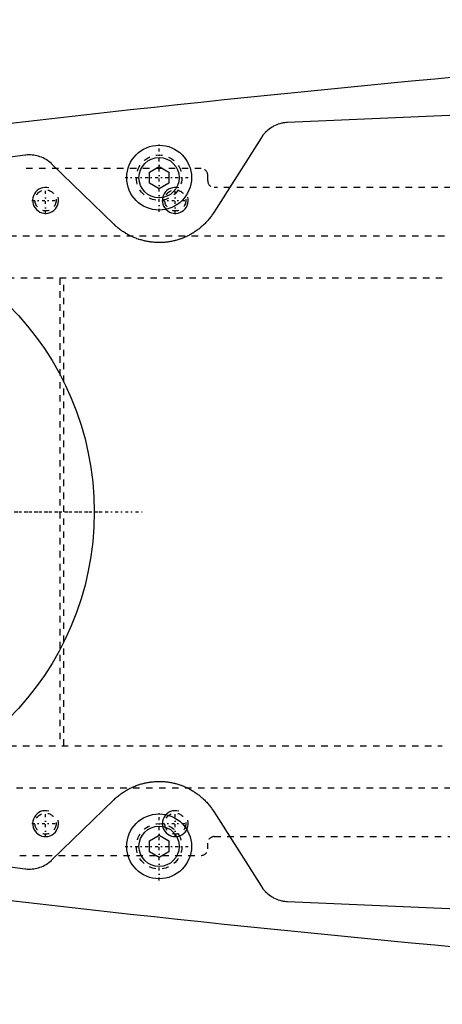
# Model space of a CAD drawing. Extents: x -706 to 181, y -120 to 120.
# Tile 5 of 11: x -616 to -551, y -76 to 76. Entities that reach past the tile are written whole.
import ezdxf

# ---------------------------------------------------------------- set-up
doc = ezdxf.new("R2010")
doc.units = 0
doc.linetypes.add('CENTER', pattern=[1.5, 0.45, -0.5, 0.05, -0.5])
doc.linetypes.add('DASHED', pattern=[2, 1, -1])
for name, color, linetype in [('AM_0', 7, 'CONTINUOUS'), ('AM_10', 7, 'CONTINUOUS'), ('AM_3', 7, 'DASHED'), ('AM_7', 7, 'CENTER')]:
    doc.layers.add(name, color=color, linetype=linetype)

msp = doc.modelspace()

# ---------------------------------------------------------------- linework, layer by layer
at = {"layer": 'AM_0', "color": 7, "linetype": 'CONTINUOUS'}
for p, q in [((-345.22, 70), (-575.22, 60)), ((-579.22, 57.68), (-586.56, 46.13)), ((-615.65, 54.96), (-656.53, 49.57)), ((-601.96, 44.32), (-611.52, 53.59)), ((-596.5, 52.37), (-595, 53.23)), ((-595, 53.23), (-593.5, 52.37)), ((-596.5, 50.63), (-596.5, 52.37)), ((-593.5, 52.37), (-593.5, 50.63)), ((-595, 49.77), (-596.5, 50.63)), ((-593.5, 50.63), (-595, 49.77)), ((-611.52, -53.59), (-601.96, -44.32)), ((-586.56, -46.13), (-579.22, -57.68)), ((-656.53, -49.57), (-615.65, -54.96)), ((-596.5, -50.63), (-595, -49.77)), ((-595, -49.77), (-593.5, -50.63)), ((-596.5, -52.37), (-596.5, -50.63)), ((-593.5, -50.63), (-593.5, -52.37)), ((-595, -53.23), (-596.5, -52.37)), ((-593.5, -52.37), (-595, -53.23)), ((-575.22, -60), (-345.22, -70))]:
    msp.add_line(p, q, dxfattribs=at)
for points in [[(-575.22, 60, 0), (-575.34, 59.99, 0), (-575.6, 59.96, 0), (-575.85, 59.93, 0), (-575.98, 59.9, 0), (-576.11, 59.88, 0), (-576.37, 59.81, 0), (-576.62, 59.73, 0), (-576.87, 59.64, 0), (-577.12, 59.53, 0), (-577.36, 59.41, 0), (-577.48, 59.34, 0), (-577.59, 59.28, 0), (-577.82, 59.13, 0), (-578.04, 58.97, 0), (-578.24, 58.81, 0), (-578.44, 58.63, 0), (-578.63, 58.44, 0), (-578.72, 58.34, 0), (-578.81, 58.24, 0), (-578.98, 58.03, 0), (-579.14, 57.8, 0), (-579.22, 57.68, 0)], [(-611.52, 53.59, 0), (-611.61, 53.68, 0), (-611.81, 53.85, 0), (-612.01, 54.01, 0), (-612.11, 54.08, 0), (-612.22, 54.16, 0), (-612.44, 54.29, 0), (-612.66, 54.42, 0), (-612.89, 54.53, 0), (-613.13, 54.64, 0), (-613.37, 54.73, 0), (-613.49, 54.77, 0), (-613.61, 54.8, 0), (-613.85, 54.87, 0), (-614.09, 54.92, 0), (-614.34, 54.96, 0), (-614.58, 54.98, 0), (-614.82, 55, 0), (-614.94, 55, 0), (-615.05, 55, 0), (-615.29, 54.99, 0), (-615.53, 54.97, 0), (-615.65, 54.96, 0)], [(-586.56, 46.13, 0), (-586.61, 46.06, 0), (-586.71, 45.91, 0), (-586.81, 45.77, 0), (-586.86, 45.7, 0), (-586.91, 45.63, 0), (-587.01, 45.49, 0), (-587.12, 45.35, 0), (-587.22, 45.21, 0), (-587.33, 45.08, 0), (-587.44, 44.95, 0), (-587.5, 44.89, 0), (-587.55, 44.83, 0), (-587.67, 44.7, 0), (-587.78, 44.58, 0), (-587.9, 44.46, 0), (-588.01, 44.35, 0), (-588.13, 44.23, 0), (-588.19, 44.18, 0), (-588.25, 44.12, 0), (-588.37, 44.01, 0), (-588.5, 43.9, 0), (-588.56, 43.85, 0), (-588.62, 43.8, 0), (-588.75, 43.69, 0), (-588.88, 43.59, 0), (-588.95, 43.54, 0), (-589.02, 43.49, 0), (-589.15, 43.39, 0), (-589.29, 43.29, 0), (-589.43, 43.2, 0), (-589.57, 43.11, 0), (-589.71, 43.02, 0), (-589.78, 42.97, 0), (-589.85, 42.93, 0), (-589.99, 42.84, 0), (-590.14, 42.76, 0), (-590.29, 42.68, 0), (-590.43, 42.6, 0), (-590.58, 42.53, 0), (-590.66, 42.49, 0), (-590.73, 42.46, 0), (-590.89, 42.39, 0), (-591.04, 42.32, 0), (-591.19, 42.25, 0), (-591.35, 42.19, 0), (-591.5, 42.13, 0), (-591.58, 42.1, 0), (-591.66, 42.08, 0), (-591.81, 42.02, 0), (-591.97, 41.97, 0), (-592.13, 41.92, 0), (-592.29, 41.88, 0), (-592.44, 41.83, 0), (-592.52, 41.81, 0), (-592.6, 41.79, 0), (-592.76, 41.75, 0), (-592.92, 41.72, 0), (-593.08, 41.69, 0), (-593.24, 41.66, 0), (-593.4, 41.63, 0), (-593.48, 41.62, 0), (-593.56, 41.6, 0), (-593.71, 41.58, 0), (-593.87, 41.56, 0), (-593.95, 41.56, 0), (-594.03, 41.55, 0), (-594.19, 41.53, 0), (-594.34, 41.52, 0), (-594.42, 41.52, 0), (-594.5, 41.51, 0), (-594.65, 41.51, 0), (-594.81, 41.5, 0), (-594.96, 41.5, 0), (-595.11, 41.5, 0), (-595.27, 41.5, 0), (-595.34, 41.51, 0), (-595.42, 41.51, 0), (-595.58, 41.52, 0), (-595.73, 41.53, 0), (-595.89, 41.54, 0), (-596.05, 41.55, 0), (-596.2, 41.57, 0), (-596.28, 41.58, 0), (-596.36, 41.59, 0), (-596.52, 41.62, 0), (-596.68, 41.64, 0), (-596.84, 41.67, 0), (-596.99, 41.7, 0), (-597.15, 41.73, 0), (-597.23, 41.75, 0), (-597.31, 41.77, 0), (-597.47, 41.81, 0), (-597.63, 41.85, 0), (-597.78, 41.9, 0), (-597.94, 41.94, 0), (-598.1, 41.99, 0), (-598.18, 42.02, 0), (-598.25, 42.04, 0), (-598.41, 42.1, 0), (-598.56, 42.16, 0), (-598.72, 42.22, 0), (-598.87, 42.28, 0), (-599.02, 42.35, 0), (-599.1, 42.38, 0), (-599.18, 42.41, 0), (-599.33, 42.48, 0), (-599.47, 42.56, 0), (-599.55, 42.59, 0), (-599.62, 42.63, 0), (-599.77, 42.71, 0), (-599.91, 42.79, 0), (-599.99, 42.83, 0), (-600.06, 42.87, 0), (-600.2, 42.96, 0), (-600.34, 43.05, 0), (-600.48, 43.14, 0), (-600.62, 43.23, 0), (-600.76, 43.32, 0), (-600.83, 43.37, 0), (-600.89, 43.42, 0), (-601.03, 43.52, 0), (-601.16, 43.62, 0), (-601.29, 43.72, 0), (-601.41, 43.83, 0), (-601.54, 43.93, 0), (-601.6, 43.99, 0), (-601.66, 44.04, 0), (-601.78, 44.15, 0), (-601.9, 44.26, 0), (-601.96, 44.32, 0)], [(-601.96, -44.32, 0), (-601.9, -44.26, 0), (-601.78, -44.15, 0), (-601.66, -44.04, 0), (-601.6, -43.99, 0), (-601.54, -43.93, 0), (-601.41, -43.82, 0), (-601.28, -43.72, 0), (-601.15, -43.62, 0), (-601.02, -43.51, 0), (-600.89, -43.42, 0), (-600.82, -43.37, 0), (-600.75, -43.32, 0), (-600.61, -43.22, 0), (-600.48, -43.13, 0), (-600.34, -43.04, 0), (-600.19, -42.95, 0), (-600.05, -42.87, 0), (-599.98, -42.83, 0), (-599.91, -42.79, 0), (-599.76, -42.71, 0), (-599.61, -42.63, 0), (-599.54, -42.59, 0), (-599.47, -42.55, 0), (-599.32, -42.48, 0), (-599.17, -42.41, 0), (-599.09, -42.38, 0), (-599.02, -42.34, 0), (-598.86, -42.28, 0), (-598.71, -42.21, 0), (-598.56, -42.15, 0), (-598.4, -42.1, 0), (-598.25, -42.04, 0), (-598.17, -42.02, 0), (-598.09, -41.99, 0), (-597.94, -41.94, 0), (-597.78, -41.89, 0), (-597.62, -41.85, 0), (-597.46, -41.81, 0), (-597.31, -41.77, 0), (-597.23, -41.75, 0), (-597.15, -41.73, 0), (-596.99, -41.7, 0), (-596.83, -41.67, 0), (-596.67, -41.64, 0), (-596.52, -41.62, 0), (-596.36, -41.59, 0), (-596.28, -41.58, 0), (-596.2, -41.57, 0), (-596.04, -41.55, 0), (-595.89, -41.54, 0), (-595.73, -41.53, 0), (-595.57, -41.52, 0), (-595.42, -41.51, 0), (-595.34, -41.51, 0), (-595.26, -41.5, 0), (-595.11, -41.5, 0), (-594.96, -41.5, 0), (-594.8, -41.5, 0), (-594.65, -41.51, 0), (-594.5, -41.51, 0), (-594.42, -41.52, 0), (-594.34, -41.52, 0), (-594.18, -41.53, 0), (-594.03, -41.55, 0), (-593.95, -41.56, 0), (-593.87, -41.56, 0), (-593.71, -41.58, 0), (-593.55, -41.61, 0), (-593.47, -41.62, 0), (-593.39, -41.63, 0), (-593.24, -41.66, 0), (-593.08, -41.69, 0), (-592.92, -41.72, 0), (-592.76, -41.75, 0), (-592.6, -41.79, 0), (-592.52, -41.81, 0), (-592.44, -41.83, 0), (-592.29, -41.88, 0), (-592.13, -41.92, 0), (-591.97, -41.97, 0), (-591.81, -42.02, 0), (-591.66, -42.08, 0), (-591.58, -42.1, 0), (-591.5, -42.13, 0), (-591.35, -42.19, 0), (-591.19, -42.25, 0), (-591.04, -42.32, 0), (-590.89, -42.38, 0), (-590.74, -42.45, 0), (-590.66, -42.49, 0), (-590.59, -42.53, 0), (-590.44, -42.6, 0), (-590.29, -42.68, 0), (-590.14, -42.76, 0), (-590, -42.84, 0), (-589.85, -42.93, 0), (-589.78, -42.97, 0), (-589.71, -43.01, 0), (-589.57, -43.1, 0), (-589.43, -43.2, 0), (-589.29, -43.29, 0), (-589.15, -43.39, 0), (-589.02, -43.49, 0), (-588.95, -43.54, 0), (-588.88, -43.59, 0), (-588.75, -43.69, 0), (-588.62, -43.8, 0), (-588.56, -43.85, 0), (-588.5, -43.9, 0), (-588.37, -44.01, 0), (-588.25, -44.12, 0), (-588.19, -44.18, 0), (-588.13, -44.24, 0), (-588.01, -44.35, 0), (-587.89, -44.47, 0), (-587.77, -44.59, 0), (-587.66, -44.71, 0), (-587.55, -44.83, 0), (-587.49, -44.89, 0), (-587.44, -44.96, 0), (-587.33, -45.08, 0), (-587.22, -45.22, 0), (-587.12, -45.35, 0), (-587.01, -45.49, 0), (-586.91, -45.63, 0), (-586.86, -45.7, 0), (-586.81, -45.77, 0), (-586.71, -45.91, 0), (-586.61, -46.06, 0), (-586.56, -46.13, 0)], [(-615.65, -54.96, 0), (-615.53, -54.97, 0), (-615.29, -54.99, 0), (-615.05, -55, 0), (-614.94, -55, 0), (-614.82, -55, 0), (-614.58, -54.98, 0), (-614.34, -54.96, 0), (-614.09, -54.92, 0), (-613.85, -54.87, 0), (-613.61, -54.8, 0), (-613.49, -54.77, 0), (-613.37, -54.73, 0), (-613.13, -54.64, 0), (-612.89, -54.53, 0), (-612.66, -54.42, 0), (-612.44, -54.29, 0), (-612.22, -54.16, 0), (-612.11, -54.08, 0), (-612.01, -54.01, 0), (-611.81, -53.85, 0), (-611.61, -53.68, 0), (-611.52, -53.59, 0)], [(-579.22, -57.68, 0), (-579.14, -57.8, 0), (-578.98, -58.03, 0), (-578.81, -58.24, 0), (-578.72, -58.34, 0), (-578.63, -58.44, 0), (-578.44, -58.63, 0), (-578.24, -58.81, 0), (-578.04, -58.97, 0), (-577.82, -59.13, 0), (-577.59, -59.28, 0), (-577.47, -59.34, 0), (-577.36, -59.41, 0), (-577.12, -59.53, 0), (-576.87, -59.64, 0), (-576.62, -59.73, 0), (-576.37, -59.81, 0), (-576.11, -59.88, 0), (-575.98, -59.9, 0), (-575.85, -59.93, 0), (-575.6, -59.96, 0), (-575.34, -59.99, 0), (-575.22, -60, 0)]]:
    msp.add_polyline3d(points, dxfattribs=at)
for centre, radius in [((-595, 51.5), 5), ((-595, 51.5), 3.1), ((-650, 0), 45), ((-595, -51.5), 5), ((-595, -51.5), 3.1)]:
    msp.add_circle(centre, radius, dxfattribs=at)
for centre, start, end in [((-273.05, -2920.27), 92.92082, 97.35313), ((-273.05, 2920.27), 262.64687, 267.07918)]:
    msp.add_arc(centre, 3000, start, end, dxfattribs=at)
at = {"layer": 'AM_10', "color": 7, "linetype": 'CONTINUOUS'}
for centre in [(-612.5, 48), (-592.5, 48), (-612.5, -48), (-592.5, -48)]:
    msp.add_arc(centre, 2, 75, 15, dxfattribs=at)
at = {"layer": 'AM_3', "color": 6, "linetype": 'DASHED'}
for p, q in [((-588.5, 52.9), (-616.5, 52.9)), ((-587.5, 51), (-587.5, 51.9)), ((-480, 50), (-586.5, 50)), ((-517, 42.5), (-643, 42.5)), ((-551.33, 36), (-650, 36)), ((-610.3, 36), (-610.3, -36)), ((-609.7, -36), (-609.7, 36)), ((-650, -36), (-551.33, -36)), ((-643, -42.5), (-517, -42.5)), ((-586.5, -50), (-480, -50)), ((-587.5, -51.9), (-587.5, -51)), ((-616.5, -52.9), (-588.5, -52.9))]:
    msp.add_line(p, q, dxfattribs=at)
for centre, radius in [((-595, 51.5), 3.5), ((-612.5, 48), 1.62), ((-592.5, 48), 1.62), ((-612.5, -48), 1.62), ((-592.5, -48), 1.62), ((-595, -51.5), 3.5)]:
    msp.add_circle(centre, radius, dxfattribs=at)
for centre, start, end in [((-588.5, 51.9), 0, 90), ((-586.5, 51), 180, 270), ((-586.5, -51), 90, 180), ((-588.5, -51.9), 270, 0)]:
    msp.add_arc(centre, 1, start, end, dxfattribs=at)
at = {"layer": 'AM_7', "color": 4, "linetype": 'CENTER'}
for p, q in [((-595, 46.25), (-595, 56.75)), ((-612.5, 45.9), (-612.5, 50.1)), ((-600.25, 51.5), (-589.75, 51.5)), ((-592.5, 45.9), (-592.5, 50.1)), ((-614.6, 48), (-610.4, 48)), ((-594.6, 48), (-590.4, 48)), ((-702.5, 0), (-597.5, 0)), ((-697.25, 0), (-602.75, 0)), ((-612.5, -50.1), (-612.5, -45.9)), ((-595, -56.75), (-595, -46.25)), ((-592.5, -50.1), (-592.5, -45.9)), ((-614.6, -48), (-610.4, -48)), ((-594.6, -48), (-590.4, -48)), ((-600.25, -51.5), (-589.75, -51.5))]:
    msp.add_line(p, q, dxfattribs=at)

doc.saveas('drawing.dxf')
